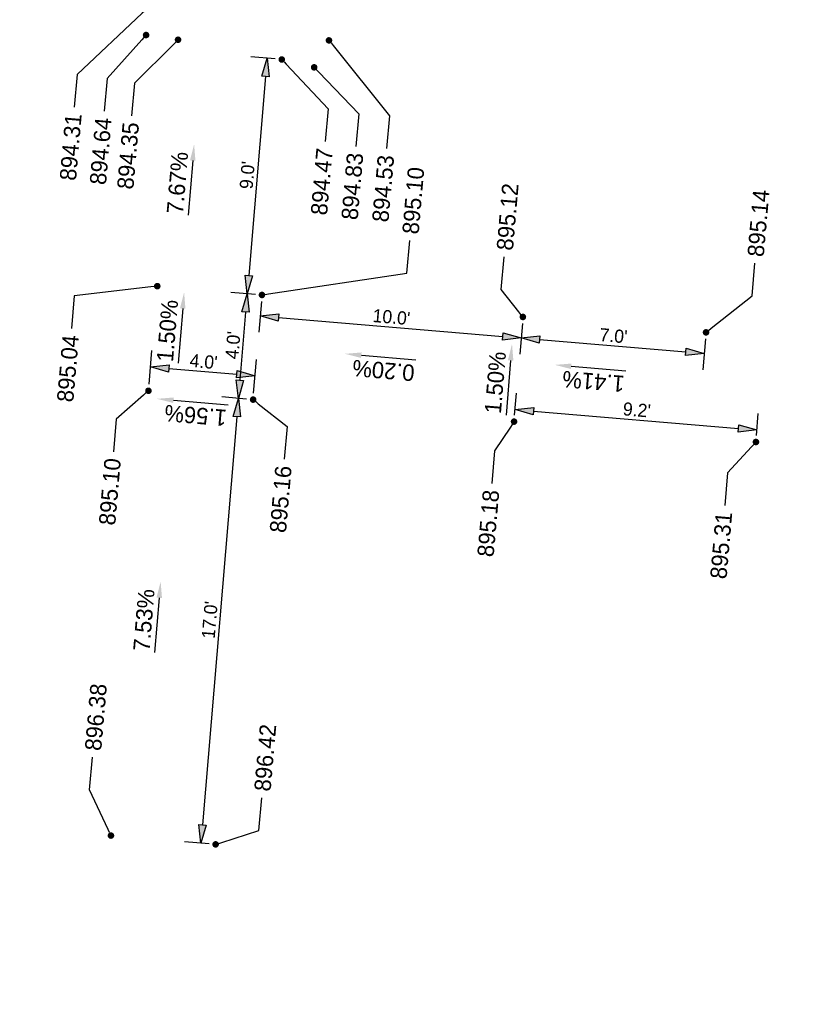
# Model space of a CAD drawing. Header units: feet. Extents: x 1369468 to 1371208, y 458523 to 460578.
# Tile 4 of 13: x 1370066 to 1370096, y 459786 to 459823. Entities that reach past the tile are written whole.
import ezdxf
from ezdxf import colors
from ezdxf.entities.mleader import LeaderData, LeaderLine
from ezdxf.math import Vec2, Vec3

# ---------------------------------------------------------------- set-up
doc = ezdxf.new("R2010")
doc.units = ezdxf.units.FT
doc.header["$MEASUREMENT"] = 0
doc.layers.add('PV_P_Text', color=8, linetype='Continuous')
doc.styles.add('Slanted-Normal', font='font31.shx', dxfattribs={"height": 0.1})
doc.styles.get("Standard").update_dxf_attribs({"font": 'font31.shx'})
doc.dimstyles.new('Dec-1  Slanted', dxfattribs={"dimtxt": 0.14, "dimasz": 0.14, "dimexe": 0.07, "dimexo": 0.07, "dimgap": 0.07, "dimtad": 1, "dimdec": 1, "dimzin": 3, "dimdsep": 46, "dimtxsty": 'Slanted-Normal', "dimblk": 'Dim1', "dimcen": 0, "dimclrd": 95, "dimclre": 95, "dimclrt": 7, "dimadec": 1, "dimazin": 3, "dimtfac": 1, "dimtdec": 1, "dimtix": 1, "dimtofl": 0, "dimtmove": 1, "dimatfit": 3, "dimldrblk": 'Dim1', "dimfxl": 1, "dimtolj": 1, "dimtzin": 0, "dimlwd": -1, "dimlwe": -1, "dimarcsym": 0})

# ---------------------------------------------------------------- blocks, each defined once
blk = doc.blocks.new('_Dot')
at = {"color": 0, "linetype": 'ByBlock', "lineweight": -2}
blk.add_line((-0.5, 0), (-1, 0), dxfattribs=at)
at = {"color": 0, "linetype": 'ByBlock', "const_width": 0.5}
blk.add_lwpolyline([(-0.25, 0, 1), (0.25, 0, 1)], format="xyb", close=True, dxfattribs=at)
blk = doc.blocks.new('Dim1')
h = blk.add_hatch(color=4)
h.dxf.hatch_style = 1
h.paths.add_polyline_path([(0, 0), (-1, -0.2), (-1, 0.2)])
at = {"color": 4}
blk.add_lwpolyline([(0, 0), (-1, -0.2), (-1, 0.2), (0, 0)], dxfattribs=at)
blk = doc.blocks.new('*D1096')
at = {"layer": 'Defpoints', "color": 0, "transparency": 16777216}
for p in [(1370075.719, 459821.845, 2608.586), (1370074.401, 459812.925), (1370074.963, 459812.877, 2608.586)]:
    blk.add_point(p, dxfattribs=at)
at = {"layer": 'PV_P_Text', "color": 95, "linetype": 'Continuous', "transparency": 16777216}
for p, q in [((1370075.469, 459821.866), (1370074.534, 459821.945)), ((1370075.098, 459821.195), (1370074.46, 459813.622)), ((1370074.713, 459812.898), (1370073.778, 459812.977))]:
    blk.add_line(p, q, dxfattribs=at)
at = {"layer": 'PV_P_Text', "color": 95, "transparency": 16777216, "xscale": 0.7000000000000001, "yscale": 0.7000000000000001, "zscale": 0.7000000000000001}
for p, rotation in [((1370075.157, 459821.893), 85.181413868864), ((1370074.401, 459812.925), 265.181413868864)]:
    blk.add_blockref('Dim1', p, dxfattribs=dict(at, rotation=rotation))
at = {"layer": 'PV_P_Text', "color": 7, "transparency": 16777216, "insert": (1370074.405, 459817.44), "char_height": 0.5, "attachment_point": 5, "rotation": 85.1814, "style": 'Slanted-Normal'}
blk.add_mtext("\\A1;9.0'", dxfattribs=at)
blk = doc.blocks.new('*D1097')
at = {"layer": 'Defpoints', "color": 0, "transparency": 16777216}
for p in [(1370074.963, 459812.877, 2608.586), (1370074.065, 459808.939), (1370074.627, 459808.891, 2608.586)]:
    blk.add_point(p, dxfattribs=at)
at = {"layer": 'PV_P_Text', "color": 95, "linetype": 'Continuous', "transparency": 16777216}
for p, q in [((1370074.713, 459812.898), (1370073.778, 459812.977)), ((1370074.342, 459812.227), (1370074.124, 459809.636)), ((1370074.377, 459808.912), (1370073.442, 459808.991))]:
    blk.add_line(p, q, dxfattribs=at)
at = {"layer": 'PV_P_Text', "color": 95, "transparency": 16777216, "xscale": 0.7000000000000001, "yscale": 0.7000000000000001, "zscale": 0.7000000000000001}
for p, rotation in [((1370074.401, 459812.925), 85.18141386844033), ((1370074.065, 459808.939), 265.1814138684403)]:
    blk.add_blockref('Dim1', p, dxfattribs=dict(at, rotation=rotation))
at = {"layer": 'PV_P_Text', "color": 7, "transparency": 16777216, "insert": (1370073.859, 459810.963), "char_height": 0.5, "attachment_point": 5, "rotation": 85.1814, "style": 'Slanted-Normal'}
blk.add_mtext("\\A1;4.0'", dxfattribs=at)
blk = doc.blocks.new('*D1098')
at = {"layer": 'Defpoints', "color": 0, "transparency": 16777216}
for p in [(1370074.627, 459808.891, 2608.586), (1370072.637, 459791.999), (1370073.199, 459791.951, 2608.586)]:
    blk.add_point(p, dxfattribs=at)
at = {"layer": 'PV_P_Text', "color": 95, "linetype": 'Continuous', "transparency": 16777216}
for p, q in [((1370074.377, 459808.912), (1370073.442, 459808.991)), ((1370074.006, 459808.241), (1370072.696, 459792.696)), ((1370072.949, 459791.972), (1370072.014, 459792.051))]:
    blk.add_line(p, q, dxfattribs=at)
at = {"layer": 'PV_P_Text', "color": 95, "transparency": 16777216, "xscale": 0.7000000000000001, "yscale": 0.7000000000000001, "zscale": 0.7000000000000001}
for p, rotation in [((1370074.065, 459808.939), 85.1814138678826), ((1370072.637, 459791.999), 265.1814138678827)]:
    blk.add_blockref('Dim1', p, dxfattribs=dict(at, rotation=rotation))
at = {"layer": 'PV_P_Text', "color": 7, "transparency": 16777216, "insert": (1370072.977, 459800.5), "char_height": 0.5, "attachment_point": 5, "rotation": 85.1814, "style": 'Slanted-Normal'}
blk.add_mtext("\\A1;17.0'", dxfattribs=at)
blk = doc.blocks.new('*D1119')
at = {"layer": 'Defpoints', "color": 0, "transparency": 16777216}
for p in [(1370074.703, 459809.798), (1370070.641, 459809.227, 2608.586), (1370074.627, 459808.891, 2608.586)]:
    blk.add_point(p, dxfattribs=at)
at = {"layer": 'PV_P_Text', "color": 95, "linetype": 'Continuous', "transparency": 16777216}
for p, q in [((1370070.662, 459809.476), (1370070.77, 459810.757)), ((1370074.648, 459809.14), (1370074.755, 459810.421)), ((1370071.415, 459810.075), (1370074.005, 459809.857))]:
    blk.add_line(p, q, dxfattribs=at)
at = {"layer": 'PV_P_Text', "color": 95, "transparency": 16777216, "xscale": 0.7, "yscale": 0.7, "zscale": 0.7}
for p, rotation in [((1370070.717, 459810.134), 175.1813888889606), ((1370074.703, 459809.798), 355.1813888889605)]:
    blk.add_blockref('Dim1', p, dxfattribs=dict(at, rotation=rotation))
at = {"layer": 'PV_P_Text', "color": 7, "transparency": 16777216, "insert": (1370072.742, 459810.339), "char_height": 0.5, "attachment_point": 5, "rotation": 355.1814, "style": 'Slanted-Normal'}
blk.add_mtext("\\A1;4.0'", dxfattribs=at)
blk = doc.blocks.new('*D1167')
at = {"layer": 'Defpoints', "color": 0, "transparency": 16777216}
for p in [(1370084.902, 459812.039, 2608.586), (1370091.877, 459811.451, 2608.586), (1370091.81, 459810.653)]:
    blk.add_point(p, dxfattribs=at)
at = {"layer": 'PV_P_Text', "color": 95, "linetype": 'Continuous', "transparency": 16777216}
for p, q in [((1370084.881, 459811.79), (1370084.782, 459810.618)), ((1370085.532, 459811.182), (1370091.112, 459810.712)), ((1370091.856, 459811.202), (1370091.757, 459810.03))]:
    blk.add_line(p, q, dxfattribs=at)
at = {"layer": 'PV_P_Text', "color": 95, "transparency": 16777216, "xscale": 0.7000000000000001, "yscale": 0.7000000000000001, "zscale": 0.7000000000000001}
for p, rotation in [((1370084.835, 459811.241), 175.1813888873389), ((1370091.81, 459810.653), 355.1813888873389)]:
    blk.add_blockref('Dim1', p, dxfattribs=dict(at, rotation=rotation))
at = {"layer": 'PV_P_Text', "color": 7, "transparency": 16777216, "insert": (1370088.354, 459811.321), "char_height": 0.5, "attachment_point": 5, "rotation": 355.1814, "style": 'Slanted-Normal'}
blk.add_mtext("\\A1;7.0'", dxfattribs=at)
blk = doc.blocks.new('*D1168')
at = {"layer": 'Defpoints', "color": 0, "transparency": 16777216}
for p in [(1370074.963, 459812.877, 2608.586), (1370084.902, 459812.039, 2608.586), (1370084.835, 459811.241)]:
    blk.add_point(p, dxfattribs=at)
at = {"layer": 'PV_P_Text', "color": 95, "linetype": 'Continuous', "transparency": 16777216}
for p, q in [((1370074.942, 459812.628), (1370074.843, 459811.456)), ((1370075.593, 459812.02), (1370084.137, 459811.3)), ((1370084.881, 459811.79), (1370084.782, 459810.618))]:
    blk.add_line(p, q, dxfattribs=at)
at = {"layer": 'PV_P_Text', "color": 95, "transparency": 16777216, "xscale": 0.7000000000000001, "yscale": 0.7000000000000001, "zscale": 0.7000000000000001}
for p, rotation in [((1370074.895, 459812.079), 175.1813888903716), ((1370084.835, 459811.241), 355.1813888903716)]:
    blk.add_blockref('Dim1', p, dxfattribs=dict(at, rotation=rotation))
at = {"layer": 'PV_P_Text', "color": 7, "transparency": 16777216, "insert": (1370079.896, 459812.034), "char_height": 0.5, "attachment_point": 5, "rotation": 355.1814, "style": 'Slanted-Normal'}
blk.add_mtext("\\A1;10.0'", dxfattribs=at)
blk = doc.blocks.new('*D1169')
at = {"layer": 'Defpoints', "color": 0, "transparency": 16777216}
for p in [(1370084.566, 459808.053, 2608.586), (1370093.816, 459807.735), (1370093.778, 459807.277, 2608.586)]:
    blk.add_point(p, dxfattribs=at)
at = {"layer": 'PV_P_Text', "color": 95, "linetype": 'Continuous', "transparency": 16777216}
for p, q in [((1370084.587, 459808.303), (1370084.657, 459809.134)), ((1370085.302, 459808.452), (1370093.119, 459807.793)), ((1370093.799, 459807.526), (1370093.869, 459808.357))]:
    blk.add_line(p, q, dxfattribs=at)
at = {"layer": 'PV_P_Text', "color": 95, "transparency": 16777216}
for p, xscale, yscale, zscale, rotation in [((1370084.604, 459808.511), 0.7000000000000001, 0.7000000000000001, 0.7000000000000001, 175.1813888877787), ((1370093.816, 459807.735), 0.7000000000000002, 0.7000000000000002, 0.7000000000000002, 355.1813888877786)]:
    blk.add_blockref('Dim1', p, dxfattribs=dict(at, xscale=xscale, yscale=yscale, zscale=zscale, rotation=rotation))
at = {"layer": 'PV_P_Text', "color": 7, "transparency": 16777216, "insert": (1370089.242, 459808.497), "char_height": 0.5, "attachment_point": 5, "rotation": 355.1814, "style": 'Slanted-Normal'}
blk.add_mtext("\\A1;9.2'", dxfattribs=at)

msp = doc.modelspace()

# ---------------------------------------------------------------- linework, layer by layer
at = {"layer": 'PV_P_Text', "color": 7, "linetype": 'ByBlock', "lineweight": -2, "elevation": 895.959}
for points in [[(1370072.327, 459817.993), (1370072.152, 459815.913)], [(1370071.946, 459812.356), (1370071.771, 459810.276)], [(1370078.749, 459810.583), (1370080.829, 459810.408)], [(1370084.436, 459810.384), (1370084.26, 459808.304)], [(1370086.744, 459810.161), (1370088.824, 459809.986)], [(1370071.591, 459808.869), (1370073.671, 459808.693)], [(1370071.053, 459801.342), (1370070.877, 459799.262)]]:
    msp.add_lwpolyline(points, dxfattribs=at)
at = {"layer": 'PV_P_Text', "color": 7}
for points in [[(1370072.223, 459818.001, 895.959), (1370072.38, 459818.615, 895.959), (1370072.431, 459817.984, 895.959)], [(1370071.842, 459812.365, 895.959), (1370071.999, 459812.979, 895.959), (1370072.05, 459812.348, 895.959)], [(1370084.332, 459810.393, 895.959), (1370084.488, 459811.007, 895.959), (1370084.54, 459810.375, 895.959)], [(1370078.74, 459810.479, 895.959), (1370078.126, 459810.635, 895.959), (1370078.757, 459810.687, 895.959)], [(1370086.735, 459810.057, 895.959), (1370086.121, 459810.213, 895.959), (1370086.753, 459810.265, 895.959)], [(1370071.582, 459808.765, 895.959), (1370070.968, 459808.921, 895.959), (1370071.6, 459808.972, 895.959)], [(1370070.949, 459801.35, 895.959), (1370071.105, 459801.964, 895.959), (1370071.157, 459801.333, 895.959)]]:
    msp.add_solid(points, dxfattribs=at)

# ---------------------------------------------------------------- texts
at = {"layer": 'PV_P_Text', "color": 7, "char_height": 0.625, "attachment_point": 5}
for s, insert, rotation in [('7.67%', (1370071.748, 459817.148, 895.959), 85.1814), ('1.50%', (1370071.367, 459811.512, 895.959), 85.1814), ('1.50%', (1370083.856, 459809.54, 895.959), 85.1814), ('0.20%', (1370079.593, 459810.004, 895.959), 175.1814), ('1.41%', (1370087.589, 459809.582, 895.959), 175.1814), ('1.56%', (1370072.436, 459808.289, 895.959), 175.1814), ('7.53%', (1370070.473, 459800.497, 895.959), 85.1814)]:
    msp.add_mtext(s, dxfattribs=dict(at, insert=insert, rotation=rotation))

# ---------------------------------------------------------------- dimensions: what is measured, and where the dimension line sits
at = {"layer": 'PV_P_Text', "color": 7}
for p1, p2, distance, picture, middle in [((1370075.719, 459821.845, 895.959), (1370074.963, 459812.877, 895.959), -0.564, '*D1096', (1370074.405, 459817.44, -1712.627)), ((1370074.963, 459812.877, 895.959), (1370074.627, 459808.891, 895.959), -0.564, '*D1097', (1370073.859, 459810.963, -1712.627)), ((1370074.963, 459812.877, 895.959), (1370084.902, 459812.039, 895.959), -0.801, '*D1168', (1370079.896, 459812.034, -1712.627)), ((1370084.902, 459812.039, 895.959), (1370091.877, 459811.451, 895.959), -0.801, '*D1167', (1370088.354, 459811.321, -1712.627)), ((1370070.641, 459809.227, 895.959), (1370074.627, 459808.891, 895.959), 0.91, '*D1119', (1370072.742, 459810.339, -1712.627)), ((1370084.566, 459808.053, 895.959), (1370093.778, 459807.277, 895.959), 0.459, '*D1169', (1370089.242, 459808.497, -1712.627)), ((1370074.627, 459808.891, 895.959), (1370073.199, 459791.951, 895.959), -0.564, '*D1098', (1370072.977, 459800.5, -1712.627))]:
    dim = msp.add_aligned_dim(p1=p1, p2=p2, distance=distance, dimstyle='Dec-1  Slanted', override={"dimscale": 0, "dimexe": 0.125, "dimexo": 0.05, "dimgap": 0.025, "dimpost": "'"}, dxfattribs=at)
    dim.commit()
    dim.dimension.update_dxf_attribs({"geometry": picture, "text_midpoint": middle})

# ---------------------------------------------------------------- leaders
ml = msp.add_multileader_mtext('Standard', dxfattribs=at)
ml.set_content('895.10', color=7)
ml.set_leader_properties()
ml.set_arrow_properties(name='DOT')
ml.build(insert=Vec2(0, 0))
ml.multileader.update_dxf_attribs({"text_right_attachment_type": 2, "dogleg_length": 0.25, "arrow_head_size": 0.25, "scale": 5})
ctx = ml.context
ctx.base_point, ctx.scale, ctx.char_height, ctx.arrow_head_size, ctx.landing_gap_size, ctx.plane_origin, ctx.plane_x_axis, ctx.plane_y_axis = Vec3(1370080.594, 459814.948, 895.959), 5, 0.625, 0.25, 0.25, Vec3(1370087.337, 459834.144, 895.959), Vec3(0.087156, 0.996195), Vec3(-0.996195, 0.087156)
ctx.right_attachment = 2
notes = []
notes.append((ctx, [(1, (1, 1, 0), (1370080.485, 459813.703, 895.959), (0.087156, 0.996195), 1.25, [(0, [(1370074.963, 459812.877, 895.959)], 0, [])])]))
ctx.mtext.insert, ctx.mtext.text_direction, ctx.mtext.rotation, ctx.mtext.width, ctx.mtext.flow_direction = Vec3(1370080.305, 459815.225, 895.959), Vec3(0.087156, 0.996195), 1.48353, 3.75596, 5
ml = msp.add_multileader_mtext('Standard', dxfattribs=at)
ml.set_content('895.12', color=7)
ml.set_leader_properties()
ml.set_arrow_properties(name='DOT')
ml.build(insert=Vec2(0, 0))
ml.multileader.update_dxf_attribs({"text_right_attachment_type": 2, "dogleg_length": 0.25, "arrow_head_size": 0.25, "scale": 5})
ctx = ml.context
ctx.base_point, ctx.scale, ctx.char_height, ctx.arrow_head_size, ctx.landing_gap_size, ctx.plane_origin, ctx.plane_x_axis, ctx.plane_y_axis = Vec3(1370084.187, 459814.329, 895.959), 5, 0.625, 0.25, 0.25, Vec3(1370098.625, 459845.396, 895.959), Vec3(0.087156, 0.996195), Vec3(-0.996195, 0.087156)
ctx.right_attachment = 2
notes.append((ctx, [(1, (1, 1, 0), (1370084.078, 459813.084, 895.959), (0.087156, 0.996195), 1.25, [(0, [(1370084.902, 459812.039, 895.959)], 0, [])])]))
ctx.mtext.insert, ctx.mtext.text_direction, ctx.mtext.rotation, ctx.mtext.width, ctx.mtext.flow_direction = Vec3(1370083.897, 459814.605, 895.959), Vec3(0.087156, 0.996195), 1.48353, 3.75596, 5
ml = msp.add_multileader_mtext('Standard', dxfattribs=at)
ml.set_content('895.14', color=7)
ml.set_leader_properties()
ml.set_arrow_properties(name='DOT')
ml.build(insert=Vec2(0, 0))
ml.multileader.update_dxf_attribs({"text_right_attachment_type": 2, "dogleg_length": 0.25, "arrow_head_size": 0.25, "scale": 5})
ctx = ml.context
ctx.base_point, ctx.scale, ctx.char_height, ctx.arrow_head_size, ctx.landing_gap_size, ctx.plane_origin, ctx.plane_x_axis, ctx.plane_y_axis = Vec3(1370093.739, 459814.085, 895.959), 5, 0.625, 0.25, 0.25, Vec3(1370105.6, 459844.808, 895.959), Vec3(0.087156, 0.996195), Vec3(-0.996195, 0.087156)
ctx.right_attachment = 2
notes.append((ctx, [(1, (1, 1, 0), (1370093.63, 459812.84, 895.959), (0.087156, 0.996195), 1.25, [(0, [(1370091.877, 459811.451, 895.959)], 0, [])])]))
ctx.mtext.insert, ctx.mtext.text_direction, ctx.mtext.rotation, ctx.mtext.width, ctx.mtext.flow_direction = Vec3(1370093.45, 459814.362, 895.959), Vec3(0.087156, 0.996195), 1.48353, 3.75596, 5
ml = msp.add_multileader_mtext('Standard', dxfattribs=at)
ml.set_content('894.31', color=7)
ml.set_leader_properties()
ml.set_arrow_properties(name='DOT')
ml.build(insert=Vec2(0, 0))
ml.multileader.update_dxf_attribs({"text_right_attachment_type": 2, "dogleg_length": 0.25, "arrow_head_size": 0.25, "scale": 5})
ctx = ml.context
ctx.base_point, ctx.scale, ctx.char_height, ctx.arrow_head_size, ctx.landing_gap_size, ctx.plane_origin, ctx.plane_x_axis, ctx.plane_y_axis = Vec3(1370067.521, 459816.699, 894.639), 5, 0.625, 0.25, 0.25, Vec3(1370076.023, 459834.039, 894.639), Vec3(0.087156, 0.996195), Vec3(-0.996195, 0.087156)
ctx.right_attachment, ctx.text_align_type = 2, 2
notes.append((ctx, [(0, (1, 1, 0), (1370067.921, 459821.279, 894.639), (-0.087156, -0.996195), 1.25, [(0, [(1370070.578, 459823.776, 894.639)], 0, [])])]))
ctx.mtext.insert, ctx.mtext.text_direction, ctx.mtext.rotation, ctx.mtext.width, ctx.mtext.alignment, ctx.mtext.flow_direction = Vec3(1370067.479, 459819.812, 894.639), Vec3(0.087156, 0.996195), 1.48353, 3.75596, 3, 5
ml = msp.add_multileader_mtext('Standard', dxfattribs=at)
ml.set_content('894.64', color=7)
ml.set_leader_properties()
ml.set_arrow_properties(name='DOT')
ml.build(insert=Vec2(0, 0))
ml.multileader.update_dxf_attribs({"text_right_attachment_type": 2, "dogleg_length": 0.25, "arrow_head_size": 0.25, "scale": 5})
ctx = ml.context
ctx.base_point, ctx.scale, ctx.char_height, ctx.arrow_head_size, ctx.landing_gap_size, ctx.plane_origin, ctx.plane_x_axis, ctx.plane_y_axis = Vec3(1370068.644, 459816.338, 894.639), 5, 0.625, 0.25, 0.25, Vec3(1370075.996, 459833.039, 894.639), Vec3(0.087156, 0.996195), Vec3(-0.996195, 0.087156)
ctx.right_attachment, ctx.text_align_type = 2, 2
notes.append((ctx, [(0, (1, 1, 0), (1370069.063, 459821.12, 894.639), (-0.087156, -0.996195), 1.25, [(0, [(1370070.551, 459822.776, 894.639)], 0, [])])]))
ctx.mtext.insert, ctx.mtext.text_direction, ctx.mtext.rotation, ctx.mtext.width, ctx.mtext.alignment, ctx.mtext.flow_direction = Vec3(1370068.621, 459819.653, 894.639), Vec3(0.087156, 0.996195), 1.48353, 3.75596, 3, 5
ml = msp.add_multileader_mtext('Standard', dxfattribs=at)
ml.set_content('894.35', color=7)
ml.set_leader_properties()
ml.set_arrow_properties(name='DOT')
ml.build(insert=Vec2(0, 0))
ml.multileader.update_dxf_attribs({"text_right_attachment_type": 2, "dogleg_length": 0.25, "arrow_head_size": 0.25, "scale": 5})
ctx = ml.context
ctx.base_point, ctx.scale, ctx.char_height, ctx.arrow_head_size, ctx.landing_gap_size, ctx.plane_origin, ctx.plane_x_axis, ctx.plane_y_axis = Vec3(1370069.686, 459816.15, 895.959), 5, 0.625, 0.25, 0.25, Vec3(1370084.143, 459843.864, 895.959), Vec3(0.087156, 0.996195), Vec3(-0.996195, 0.087156)
ctx.right_attachment, ctx.text_align_type = 2, 2
notes.append((ctx, [(0, (1, 1, 0), (1370070.106, 459820.947, 895.959), (-0.087156, -0.996195), 1.25, [(0, [(1370071.768, 459822.597, 895.959)], 0, [])])]))
ctx.mtext.insert, ctx.mtext.text_direction, ctx.mtext.rotation, ctx.mtext.width, ctx.mtext.alignment, ctx.mtext.flow_direction = Vec3(1370069.664, 459819.48, 895.959), Vec3(0.087156, 0.996195), 1.48353, 3.75596, 3, 5
ml = msp.add_multileader_mtext('Standard', dxfattribs=at)
ml.set_content('894.53', color=7)
ml.set_leader_properties()
ml.set_arrow_properties(name='DOT')
ml.build(insert=Vec2(0, 0))
ml.multileader.update_dxf_attribs({"text_right_attachment_type": 2, "dogleg_length": 0.25, "arrow_head_size": 0.25, "scale": 5})
ctx = ml.context
ctx.base_point, ctx.scale, ctx.char_height, ctx.arrow_head_size, ctx.landing_gap_size, ctx.plane_origin, ctx.plane_x_axis, ctx.plane_y_axis = Vec3(1370079.402, 459814.905, 895.959), 5, 0.625, 0.25, 0.25, Vec3(1370093.449, 459842.022, 895.959), Vec3(0.087156, 0.996195), Vec3(-0.996195, 0.087156)
ctx.right_attachment, ctx.text_align_type = 2, 2
notes.append((ctx, [(0, (1, 1, 0), (1370079.821, 459819.697, 895.959), (-0.087156, -0.996195), 1.25, [(0, [(1370077.516, 459822.572, 895.959)], 0, [])])]))
ctx.mtext.insert, ctx.mtext.text_direction, ctx.mtext.rotation, ctx.mtext.width, ctx.mtext.alignment, ctx.mtext.flow_direction = Vec3(1370079.379, 459818.23, 895.959), Vec3(0.087156, 0.996195), 1.48353, 3.75596, 3, 5
ml = msp.add_multileader_mtext('Standard', dxfattribs=at)
ml.set_content('894.47', color=7)
ml.set_leader_properties()
ml.set_arrow_properties(name='DOT')
ml.build(insert=Vec2(0, 0))
ml.multileader.update_dxf_attribs({"text_right_attachment_type": 2, "dogleg_length": 0.25, "arrow_head_size": 0.25, "scale": 5})
ctx = ml.context
ctx.base_point, ctx.scale, ctx.char_height, ctx.arrow_head_size, ctx.landing_gap_size, ctx.plane_origin, ctx.plane_x_axis, ctx.plane_y_axis = Vec3(1370077.061, 459815.139, 895.959), 5, 0.625, 0.25, 0.25, Vec3(1370088.093, 459843.112, 895.959), Vec3(0.087156, 0.996195), Vec3(-0.996195, 0.087156)
ctx.right_attachment, ctx.text_align_type = 2, 2
notes.append((ctx, [(0, (1, 1, 0), (1370077.483, 459819.961, 895.959), (-0.087156, -0.996195), 1.25, [(0, [(1370075.719, 459821.845, 895.959)], 0, [])])]))
ctx.mtext.insert, ctx.mtext.text_direction, ctx.mtext.rotation, ctx.mtext.width, ctx.mtext.alignment, ctx.mtext.flow_direction = Vec3(1370077.041, 459818.494, 895.959), Vec3(0.087156, 0.996195), 1.48353, 3.75596, 3, 5
ml = msp.add_multileader_mtext('Standard', dxfattribs=at)
ml.set_content('894.83', color=7)
ml.set_leader_properties()
ml.set_arrow_properties(name='DOT')
ml.build(insert=Vec2(0, 0))
ml.multileader.update_dxf_attribs({"text_right_attachment_type": 2, "dogleg_length": 0.25, "arrow_head_size": 0.25, "scale": 5})
ctx = ml.context
ctx.base_point, ctx.scale, ctx.char_height, ctx.arrow_head_size, ctx.landing_gap_size, ctx.plane_origin, ctx.plane_x_axis, ctx.plane_y_axis = Vec3(1370078.229, 459814.989, 895.959), 5, 0.625, 0.25, 0.25, Vec3(1370092.884, 459840.996, 895.959), Vec3(0.087156, 0.996195), Vec3(-0.996195, 0.087156)
ctx.right_attachment, ctx.text_align_type = 2, 2
notes.append((ctx, [(0, (1, 1, 0), (1370078.648, 459819.781, 895.959), (-0.087156, -0.996195), 1.25, [(0, [(1370076.951, 459821.546, 895.959)], 0, [])])]))
ctx.mtext.insert, ctx.mtext.text_direction, ctx.mtext.rotation, ctx.mtext.width, ctx.mtext.alignment, ctx.mtext.flow_direction = Vec3(1370078.206, 459818.314, 895.959), Vec3(0.087156, 0.996195), 1.48353, 3.75596, 3, 5
ml = msp.add_multileader_mtext('Standard', dxfattribs=at)
ml.set_content('896.38', color=7)
ml.set_leader_properties()
ml.set_arrow_properties(name='DOT')
ml.build(insert=Vec2(0, 0))
ml.multileader.update_dxf_attribs({"text_right_attachment_type": 2, "dogleg_length": 0.25, "arrow_head_size": 0.25, "scale": 5})
ctx = ml.context
ctx.base_point, ctx.scale, ctx.char_height, ctx.arrow_head_size, ctx.landing_gap_size, ctx.plane_origin, ctx.plane_x_axis, ctx.plane_y_axis = Vec3(1370068.505, 459795.275, 895.583), 5, 0.625, 0.25, 0.25, Vec3(1370081.526, 459813.457, 895.583), Vec3(0.087156, 0.996195), Vec3(-0.996195, 0.087156)
ctx.right_attachment = 2
notes.append((ctx, [(1, (1, 1, 0), (1370068.396, 459794.03, 895.583), (0.087156, 0.996195), 1.25, [(0, [(1370069.213, 459792.287, 895.583)], 0, [])])]))
ctx.mtext.insert, ctx.mtext.text_direction, ctx.mtext.rotation, ctx.mtext.width, ctx.mtext.flow_direction = Vec3(1370068.215, 459795.552, 895.583), Vec3(0.087156, 0.996195), 1.48353, 3.75596, 5
ml = msp.add_multileader_mtext('Standard', dxfattribs=at)
ml.set_content('895.04', color=7)
ml.set_leader_properties()
ml.set_arrow_properties(name='DOT')
ml.build(insert=Vec2(0, 0))
ml.multileader.update_dxf_attribs({"text_right_attachment_type": 2, "dogleg_length": 0.25, "arrow_head_size": 0.25, "scale": 5})
ctx = ml.context
ctx.base_point, ctx.scale, ctx.char_height, ctx.arrow_head_size, ctx.landing_gap_size, ctx.plane_origin, ctx.plane_x_axis, ctx.plane_y_axis = Vec3(1370067.394, 459808.015, 895.959), 5, 0.625, 0.25, 0.25, Vec3(1370083.352, 459834.48, 895.959), Vec3(0.087156, 0.996195), Vec3(-0.996195, 0.087156)
ctx.right_attachment, ctx.text_align_type = 2, 2
notes.append((ctx, [(0, (1, 1, 0), (1370067.816, 459812.842, 895.959), (-0.087156, -0.996195), 1.25, [(0, [(1370070.977, 459813.213, 895.959)], 0, [])])]))
ctx.mtext.insert, ctx.mtext.text_direction, ctx.mtext.rotation, ctx.mtext.width, ctx.mtext.alignment, ctx.mtext.flow_direction = Vec3(1370067.374, 459811.375, 895.959), Vec3(0.087156, 0.996195), 1.48353, 3.75596, 3, 5
ml = msp.add_multileader_mtext('Standard', dxfattribs=at)
ml.set_content('896.42', color=7)
ml.set_leader_properties()
ml.set_arrow_properties(name='DOT')
ml.build(insert=Vec2(0, 0))
ml.multileader.update_dxf_attribs({"text_right_attachment_type": 2, "dogleg_length": 0.25, "arrow_head_size": 0.25, "scale": 5})
ctx = ml.context
ctx.base_point, ctx.scale, ctx.char_height, ctx.arrow_head_size, ctx.landing_gap_size, ctx.plane_origin, ctx.plane_x_axis, ctx.plane_y_axis = Vec3(1370074.955, 459793.729, 895.959), 5, 0.625, 0.25, 0.25, Vec3(1370085.573, 459813.218, 895.959), Vec3(0.087156, 0.996195), Vec3(-0.996195, 0.087156)
ctx.right_attachment = 2
notes.append((ctx, [(1, (1, 1, 0), (1370074.846, 459792.483, 895.959), (0.087156, 0.996195), 1.25, [(0, [(1370073.199, 459791.951, 895.959)], 0, [])])]))
ctx.mtext.insert, ctx.mtext.text_direction, ctx.mtext.rotation, ctx.mtext.width, ctx.mtext.flow_direction = Vec3(1370074.666, 459794.005, 895.959), Vec3(0.087156, 0.996195), 1.48353, 3.75596, 5
ml = msp.add_multileader_mtext('Standard', dxfattribs=at)
ml.set_content('895.10', color=7)
ml.set_leader_properties()
ml.set_arrow_properties(name='DOT')
ml.build(insert=Vec2(0, 0))
ml.multileader.update_dxf_attribs({"text_right_attachment_type": 2, "dogleg_length": 0.25, "arrow_head_size": 0.25, "scale": 5})
ctx = ml.context
ctx.base_point, ctx.scale, ctx.char_height, ctx.arrow_head_size, ctx.landing_gap_size, ctx.plane_origin, ctx.plane_x_axis, ctx.plane_y_axis = Vec3(1370069.014, 459803.596, 895.959), 5, 0.625, 0.25, 0.25, Vec3(1370082.902, 459829.755, 895.959), Vec3(0.087156, 0.996195), Vec3(-0.996195, 0.087156)
ctx.right_attachment, ctx.text_align_type = 2, 2
notes.append((ctx, [(0, (1, 1, 0), (1370069.413, 459808.151, 895.959), (-0.087156, -0.996195), 1.25, [(0, [(1370070.641, 459809.227, 895.959)], 0, [])])]))
ctx.mtext.insert, ctx.mtext.text_direction, ctx.mtext.rotation, ctx.mtext.width, ctx.mtext.alignment, ctx.mtext.flow_direction = Vec3(1370068.971, 459806.684, 895.959), Vec3(0.087156, 0.996195), 1.48353, 3.75596, 3, 5
ml = msp.add_multileader_mtext('Standard', dxfattribs=at)
ml.set_content('895.16', color=7)
ml.set_leader_properties()
ml.set_arrow_properties(name='DOT')
ml.build(insert=Vec2(0, 0))
ml.multileader.update_dxf_attribs({"text_right_attachment_type": 2, "dogleg_length": 0.25, "arrow_head_size": 0.25, "scale": 5})
ctx = ml.context
ctx.base_point, ctx.scale, ctx.char_height, ctx.arrow_head_size, ctx.landing_gap_size, ctx.plane_origin, ctx.plane_x_axis, ctx.plane_y_axis = Vec3(1370075.521, 459803.325, 895.959), 5, 0.625, 0.25, 0.25, Vec3(1370087.001, 459830.158, 895.959), Vec3(0.087156, 0.996195), Vec3(-0.996195, 0.087156)
ctx.right_attachment, ctx.text_align_type = 2, 2
notes.append((ctx, [(0, (1, 1, 0), (1370075.918, 459807.865, 895.959), (-0.087156, -0.996195), 1.25, [(0, [(1370074.627, 459808.891, 895.959)], 0, [])])]))
ctx.mtext.insert, ctx.mtext.text_direction, ctx.mtext.rotation, ctx.mtext.width, ctx.mtext.alignment, ctx.mtext.flow_direction = Vec3(1370075.476, 459806.398, 895.959), Vec3(0.087156, 0.996195), 1.48353, 3.75596, 3, 5
ml = msp.add_multileader_mtext('Standard', dxfattribs=at)
ml.set_content('895.18', color=7)
ml.set_leader_properties()
ml.set_arrow_properties(name='DOT')
ml.build(insert=Vec2(0, 0))
ml.multileader.update_dxf_attribs({"text_right_attachment_type": 2, "dogleg_length": 0.25, "arrow_head_size": 0.25, "scale": 5})
ctx = ml.context
ctx.base_point, ctx.scale, ctx.char_height, ctx.arrow_head_size, ctx.landing_gap_size, ctx.plane_origin, ctx.plane_x_axis, ctx.plane_y_axis = Vec3(1370083.431, 459802.435, 895.959), 5, 0.625, 0.25, 0.25, Vec3(1370098.289, 459841.411, 895.959), Vec3(0.087156, 0.996195), Vec3(-0.996195, 0.087156)
ctx.right_attachment, ctx.text_align_type = 2, 2
notes.append((ctx, [(0, (1, 1, 0), (1370083.825, 459806.946, 895.959), (-0.087156, -0.996195), 1.25, [(0, [(1370084.566, 459808.053, 895.959)], 0, [])])]))
ctx.mtext.insert, ctx.mtext.text_direction, ctx.mtext.rotation, ctx.mtext.width, ctx.mtext.alignment, ctx.mtext.flow_direction = Vec3(1370083.383, 459805.478, 895.959), Vec3(0.087156, 0.996195), 1.48353, 3.75596, 3, 5
ml = msp.add_multileader_mtext('Standard', dxfattribs=at)
ml.set_content('895.31', color=7)
ml.set_leader_properties()
ml.set_arrow_properties(name='DOT')
ml.build(insert=Vec2(0, 0))
ml.multileader.update_dxf_attribs({"text_right_attachment_type": 2, "dogleg_length": 0.25, "arrow_head_size": 0.25, "scale": 5})
ctx = ml.context
ctx.base_point, ctx.scale, ctx.char_height, ctx.arrow_head_size, ctx.landing_gap_size, ctx.plane_origin, ctx.plane_x_axis, ctx.plane_y_axis = Vec3(1370092.296, 459801.531, 895.959), 5, 0.625, 0.25, 0.25, Vec3(1370107.501, 459840.634, 895.959), Vec3(0.087156, 0.996195), Vec3(-0.996195, 0.087156)
ctx.right_attachment, ctx.text_align_type = 2, 2
notes.append((ctx, [(0, (1, 1, 0), (1370092.696, 459806.106, 895.959), (-0.087156, -0.996195), 1.25, [(0, [(1370093.778, 459807.277, 895.959)], 0, [])])]))
ctx.mtext.insert, ctx.mtext.text_direction, ctx.mtext.rotation, ctx.mtext.width, ctx.mtext.alignment, ctx.mtext.flow_direction = Vec3(1370092.254, 459804.639, 895.959), Vec3(0.087156, 0.996195), 1.48353, 3.75596, 3, 5
for ctx, leaders in notes:
    for number, flags, end, landing, length, lines in leaders:
        leader = LeaderData()
        leader.index, (leader.has_last_leader_line, leader.has_dogleg_vector, leader.attachment_direction) = number, flags
        leader.last_leader_point, leader.dogleg_vector, leader.dogleg_length = Vec3(end), Vec3(landing), length
        for number, points, colour, breaks in lines:
            line = LeaderLine()
            line.index, line.vertices, line.color, line.breaks = number, Vec3.list(points), colors.encode_raw_color(colour), breaks
            leader.lines.append(line)
        ctx.leaders.append(leader)

doc.saveas('drawing.dxf')
